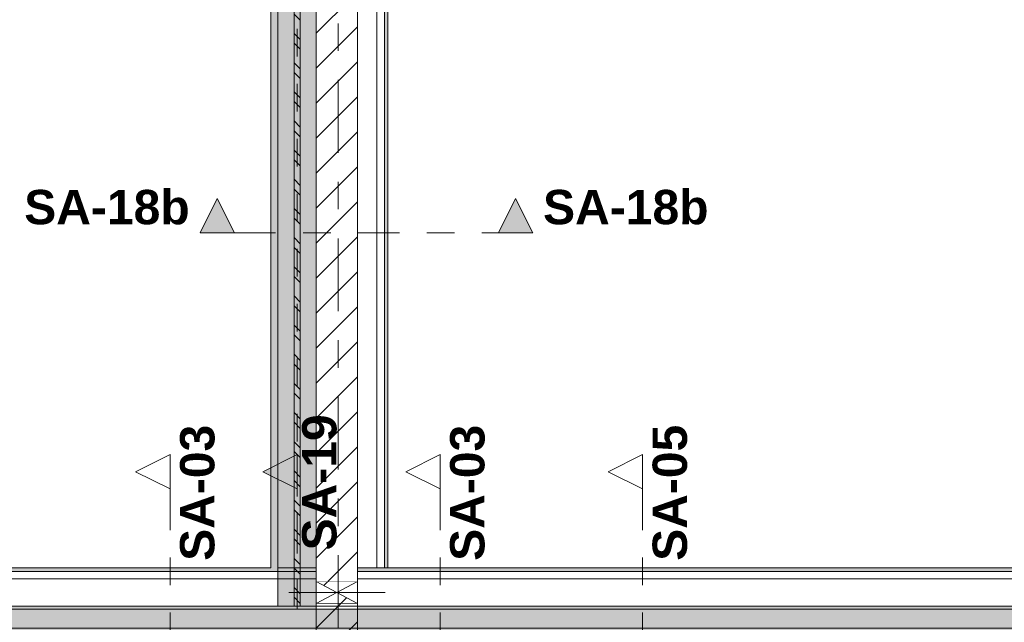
# Model space of a CAD drawing. Header units: metres. Extents: x -3.6 to 84.5, y -11 to 16.8.
# Tile 133 of 256: x 21 to 24.6, y 8.5 to 10.6. Entities that reach past the tile are written whole.
import ezdxf

# ---------------------------------------------------------------- set-up
doc = ezdxf.new("R2010")
doc.units = ezdxf.units.M
doc.header["$MEASUREMENT"] = 0
for name, pattern in [('Achse', [0.2, 0.1, -0.05, 0, -0.05]), ('Schnittlinie', [0.3, 0.15, -0.075, 0, -0.075]), ('Strichlinie doppelt', [0.546806, 0.264583, -0.105833, 0.070556, -0.105833]), ('Wipeout_Contour', [1, 0, -1])]:
    doc.linetypes.add(name, pattern=pattern)
for name, color, linetype in [('154 - Bemaßung_ Beschriftung.Ausbau - Deckenspiegel', 7, 'Continuous'), ('203 - Marker.Schnitt - Ausbaudetail SA', 7, 'Continuous'), ('451 - Universal.Achsen Raster', 7, 'Continuous'), ('605 - Struktur.Wand Innen', 7, 'Continuous'), ('608 - Struktur.Träger', 7, 'Continuous'), ('612 - Struktur.Stahlbau', 7, 'Continuous'), ('Abbruch_605 - Struktur.Wand Innen', 7, 'Continuous'), ('Neubau_605 - Struktur.Wand Innen', 7, 'Continuous'), ('Neubau_612 - Struktur.Stahlbau', 7, 'Continuous'), ('Neubau_653 - Abdeckung.TB Verkofferung', 7, 'Continuous')]:
    doc.layers.add(name, color=color, linetype=linetype)
doc.styles.add('ERSTELLTER_STIL_1', font='txt')
doc.styles.add('ERSTELLTER_STIL_2', font='txt')
doc.linetypes.add('Abbruch 1', pattern='A,0,[1,2022.0244.A_L5A-PL04.05_iB_Deckenspiegel 3.OG1.Shx,S=0.001984,R=0,X=0,Y=0],-0.25,0', length=0.25)
doc.dimstyles.new('ERSTELLTER_STIL__3', dxfattribs={"dimtxt": 0.1, "dimasz": 0.0532, "dimexe": 0.18, "dimexo": 0.0625, "dimgap": 0, "dimtad": 1, "dimtih": 1, "dimtoh": 1, "dimzin": 0, "dimdsep": 46, "dimtxsty": 'ERSTELLTER_STIL_2', "dimblk": 'ARROWHEAD_2', "dimblk1": 'ARROWHEAD_2', "dimblk2": 'ARROWHEAD_2', "dimcen": 0.09, "dimse1": 1, "dimse2": 1, "dimclrd": 7, "dimclre": 7, "dimclrt": 7, "dimazin": 0, "dimtfac": 1, "dimtdec": 4, "dimtmove": 0, "dimatfit": 3, "dimfxl": 1, "dimtolj": 1, "dimtzin": 0, "dimarcsym": 0})
pattern_1 = [(45, (0, 0), (-0.01767767, 0.01767767), [0, -0.025])]
pattern_2 = [(45, (0, 0), (-0.0636396, 0.0636396), [])]

# ---------------------------------------------------------------- blocks, each defined once
blk = doc.blocks.new('*D362')
at = {"layer": '154 - Bemaßung_ Beschriftung.Ausbau - Deckenspiegel', "color": 7, "linetype": 'Continuous', "lineweight": 5}
for p, q in [((18.3902, 8.465), (18.3498, 8.395)), ((18.37, 8.3775), (18.37, 8.4825)), ((43.7898, 8.395), (43.8302, 8.465)), ((43.81, 8.3775), (43.81, 8.4825)), ((18.3358, 8.43), (18.37, 8.43)), ((18.37, 8.43), (43.81, 8.43)), ((43.81, 8.43), (43.8442, 8.43))]:
    blk.add_line(p, q, dxfattribs=at)
at = {"color": 254, "linetype": 'Wipeout_Contour', "lineweight": 0, "ltscale": 128.935821}
blk.add_wipeout([(30.9003, 8.4312), (31.2797, 8.4312), (31.2797, 8.5687), (30.9003, 8.5687)], dxfattribs=at).dxf.layer = '154 - Bemaßung_ Beschriftung.Ausbau - Deckenspiegel'
at = {"layer": '154 - Bemaßung_ Beschriftung.Ausbau - Deckenspiegel', "color": 7, "lineweight": 5, "insert": (30.919, 8.45), "char_height": 0.1, "attachment_point": 7, "style": 'ERSTELLTER_STIL_2'}
blk.add_mtext('\\A1;{\\pql;\\fArial|b0|i0|c0|p38;25,44}', dxfattribs=at)
blk = doc.blocks.new('ARROWHEAD_2')
at = {"color": 0, "linetype": 'Continuous', "lineweight": 0}
for p, q in [((0, 0), (-1, 0)), ((-0.378, -0.655), (0.378, 0.655))]:
    blk.add_line(p, q, dxfattribs=at)

msp = doc.modelspace()

# ---------------------------------------------------------------- hatches: boundary and pattern name
at = {"layer": '203 - Marker.Schnitt - Ausbaudetail SA', "linetype": 'Continuous', "lineweight": 0, "true_color": 0x000000}
for points in [[(21.6272, 9.8679), (21.7522, 9.8679), (21.6897, 9.9929)], [(22.8367, 9.8679), (22.7742, 9.9929), (22.7117, 9.8679)], [(21.98, 9.062), (21.855, 8.9995), (21.98, 8.937)]]:
    msp.add_hatch(color=18, dxfattribs=at).paths.add_polyline_path(points)
at = {"layer": 'Abbruch_605 - Struktur.Wand Innen', "linetype": 'Continuous', "lineweight": 0, "true_color": 0x000000}
h = msp.add_hatch(dxfattribs=at)
h.set_pattern_fill('MW_Ziegel_0001', color=18, style=0, pattern_type=2)
h.set_pattern_definition(pattern_2)
h.paths.add_polyline_path([(22.05, 8.6), (22.125, 8.56), (22.2, 8.6)])
h = msp.add_hatch(dxfattribs=at)
h.set_pattern_fill('MW_Ziegel_0001', color=18, style=0, pattern_type=2)
h.set_pattern_definition(pattern_2)
h.paths.add_polyline_path([(22.05, 8.52), (22.2, 8.52), (22.125, 8.56)])
at = {"layer": 'Neubau_612 - Struktur.Stahlbau', "linetype": 'Continuous', "lineweight": 0, "true_color": 0x000000}
h = msp.add_hatch(dxfattribs=at)
h.set_pattern_fill('Metall__Stahl_0001', color=18, style=0, pattern_type=2)
h.set_pattern_definition([(135, (0, 0), (0.053033, 0.053033), []), (135, (-0.01768, -0.01768), (0.053033, 0.053033), [])])
h.paths.add_polyline_path([(21.9911, 8.51), (21.9911, 12.99), (21.9689, 12.99), (21.9689, 8.51)])
at = {"layer": 'Neubau_653 - Abdeckung.TB Verkofferung', "linetype": 'Continuous', "lineweight": 0, "true_color": 0x000000}
h = msp.add_hatch(dxfattribs=at)
h.set_pattern_fill('Gips_0001', color=18, style=0, pattern_type=2)
h.set_pattern_definition(pattern_1)
h.paths.add_polyline_path([(21.885, 12.9505), (21.885, 8.6495), (21.91, 8.6495), (21.91, 12.9505)])
h = msp.add_hatch(dxfattribs=at)
h.set_pattern_fill('Gips_0001', color=18, style=0, pattern_type=2)
h.set_pattern_definition(pattern_1)
h.paths.add_polyline_path([(22.31, 8.6495), (22.31, 12.69), (22.2975, 12.69), (22.2975, 8.6495)])
h = msp.add_hatch(dxfattribs=at)
h.set_pattern_fill('Gips_0001', color=18, style=0, pattern_type=2)
h.set_pattern_definition(pattern_1)
h.paths.add_polyline_path([(22.05, 8.6495), (18.6, 8.6495), (18.6, 8.637), (22.05, 8.637)])
h = msp.add_hatch(dxfattribs=at)
h.set_pattern_fill('Gips_0001', color=18, style=0, pattern_type=2)
h.set_pattern_definition(pattern_1)
h.paths.add_polyline_path([(25.65, 8.6495), (22.2, 8.6495), (22.2, 8.637), (25.65, 8.637)])

# ---------------------------------------------------------------- linework, layer by layer
at = {"layer": '203 - Marker.Schnitt - Ausbaudetail SA', "color": 7, "linetype": 'Continuous', "lineweight": 13, "flags": 128}
for points in [[(21.6272, 9.8679), (21.7522, 9.8679), (21.6897, 9.9929)], [(22.8367, 9.8679), (22.7117, 9.8679), (22.7742, 9.9929)], [(21.98, 9.062), (21.98, 8.937), (21.855, 8.9995)]]:
    msp.add_lwpolyline(points, close=True, dxfattribs=at)
at = {"layer": 'Abbruch_605 - Struktur.Wand Innen', "color": 7, "linetype": 'Abbruch 1', "lineweight": 18}
for p, q in [((22.2, 8.6), (22.05, 8.6)), ((22.05, 8.52), (22.2, 8.52))]:
    msp.add_line(p, q, dxfattribs=at)
at = {"layer": 'Abbruch_605 - Struktur.Wand Innen', "color": 160, "linetype": 'Abbruch 1', "lineweight": 5, "true_color": 0x3232ff}
msp.add_line((21.95, 8.56), (22.3, 8.56), dxfattribs=at)
msp.add_line((21.95, 8.56), (22.3, 8.56), dxfattribs=at)
at = {"layer": 'Abbruch_605 - Struktur.Wand Innen', "color": 7, "linetype": 'Abbruch 1', "lineweight": 18, "flags": 128}
for points in [[(22.05, 8.6), (22.05, 8.52)], [(22.2, 8.52), (22.2, 8.6)]]:
    msp.add_lwpolyline(points, dxfattribs=at)
at = {"layer": 'Neubau_605 - Struktur.Wand Innen', "color": 1, "linetype": 'Continuous', "lineweight": 9}
for p, q in [((22.05, 8.52), (22.2, 8.6)), ((22.05, 8.6), (22.2, 8.52))]:
    msp.add_line(p, q, dxfattribs=at)
at = {"layer": 'Neubau_612 - Struktur.Stahlbau', "color": 1, "linetype": 'Continuous', "lineweight": 13}
msp.add_line((21.91, 8.51), (21.91, 12.99), dxfattribs=at)
at = {"layer": 'Neubau_612 - Struktur.Stahlbau', "color": 1, "linetype": 'Continuous', "lineweight": 9}
for p, q in [((21.9689, 12.99), (21.9689, 8.51)), ((21.9911, 12.99), (21.9911, 8.51)), ((21.9911, 8.51), (21.9689, 8.51))]:
    msp.add_line(p, q, dxfattribs=at)
at = {"layer": 'Neubau_612 - Struktur.Stahlbau', "color": 1, "linetype": 'Achse', "lineweight": 9}
msp.add_line((21.98, 8.51), (21.98, 12.99), dxfattribs=at)
at = {"layer": 'Neubau_653 - Abdeckung.TB Verkofferung', "color": 1, "linetype": 'Continuous', "lineweight": 9}
for p, q in [((21.885, 12.9505), (21.885, 8.6495)), ((22.05, 12.9505), (22.05, 8.6495)), ((22.31, 8.6495), (22.31, 12.69)), ((21.885, 8.6495), (18.6, 8.6495)), ((32.85, 8.6495), (22.05, 8.6495))]:
    msp.add_line(p, q, dxfattribs=at)
at = {"layer": 'Neubau_653 - Abdeckung.TB Verkofferung', "color": 1, "linetype": 'Continuous', "lineweight": 5}
for p, q in [((21.885, 12.9505), (21.885, 8.6495)), ((21.91, 12.9505), (21.91, 8.6495)), ((22.2705, 12.69), (22.2705, 8.6495)), ((22.2975, 12.69), (22.2975, 8.6495)), ((22.31, 12.69), (22.31, 8.6495)), ((21.885, 8.6495), (18.6, 8.6495)), ((22.05, 8.637), (18.6, 8.637)), ((22.05, 8.6495), (21.91, 8.6495)), ((25.65, 8.6495), (22.2, 8.6495)), ((25.65, 8.637), (22.2, 8.637)), ((22.05, 8.61), (18.6, 8.61)), ((25.65, 8.61), (22.2, 8.61)), ((22.05, 8.51), (18.6, 8.51)), ((25.65, 8.51), (22.2, 8.51))]:
    msp.add_line(p, q, dxfattribs=at)
at = {"layer": 'Neubau_653 - Abdeckung.TB Verkofferung', "color": 1, "linetype": 'Continuous', "lineweight": 5, "flags": 128}
for points in [[(22.05, 8.6495), (22.05, 8.637), (22.05, 8.61), (22.05, 8.51)], [(22.2, 8.6495), (22.2, 8.637), (22.2, 8.61), (22.2, 8.51)], [(22.31, 8.6495), (22.2975, 8.6495), (22.2705, 8.6495)]]:
    msp.add_lwpolyline(points, dxfattribs=at)

# ---------------------------------------------------------------- texts
at = {"layer": '203 - Marker.Schnitt - Ausbaudetail SA', "color": 7, "lineweight": 13, "char_height": 0.125, "style": 'ERSTELLTER_STIL_1'}
for s, insert, attachment_point in [('\\A1;{\\pqr;\\pt0;\\fArial|b1|i0|c0|p38;SA-18b}', (21.5897, 9.8979), 9), ('\\A1;{\\pql;\\pt0;\\fArial|b1|i0|c0|p38;SA-18b}', (22.8742, 9.8979), 7)]:
    msp.add_mtext(s, dxfattribs=dict(at, insert=insert, attachment_point=attachment_point))
at = {"layer": '203 - Marker.Schnitt - Ausbaudetail SA', "color": 7, "lineweight": 13, "char_height": 0.125, "attachment_point": 7, "rotation": 90, "style": 'ERSTELLTER_STIL_1'}
for s, insert in [('\\A1;{\\pql;\\pt0;\\fArial|b1|i0|c0|p38;SA-03}', (21.6816, 8.6754)), ('\\A1;{\\pql;\\pt0;\\fArial|b1|i0|c0|p38;SA-03}', (22.6633, 8.6754)), ('\\A1;{\\pql;\\pt0;\\fArial|b1|i0|c0|p38;SA-05}', (23.3992, 8.6754))]:
    msp.add_mtext(s, dxfattribs=dict(at, insert=insert))

# ---------------------------------------------------------------- next in the draw order: wipeouts: each hides what was drawn before it
at = {"color": 254, "linetype": 'Wipeout_Contour', "lineweight": 0, "ltscale": 98.746578}
msp.add_wipeout([(22.2, 13), (22.05, 13), (22.05, 8.6), (22.2, 8.6)], dxfattribs=at).dxf.layer = '605 - Struktur.Wand Innen'
at = {"color": 254, "linetype": 'Wipeout_Contour', "lineweight": 0, "ltscale": 94.637701}
msp.add_wipeout([(22.2, 8.52), (22.05, 8.52), (22.05, 8.22), (22.2, 8.22)], dxfattribs=at).dxf.layer = '605 - Struktur.Wand Innen'

# ---------------------------------------------------------------- next in the draw order: hatches: boundary and pattern name
at = {"layer": '605 - Struktur.Wand Innen', "linetype": 'Continuous', "lineweight": 0, "true_color": 0x000000}
h = msp.add_hatch(dxfattribs=at)
h.set_pattern_fill('MW_Ziegel_0001', color=18, style=0, pattern_type=2)
h.set_pattern_definition(pattern_2)
h.paths.add_polyline_path([(22.2, 13), (22.05, 13), (22.05, 8.6), (22.2, 8.6)])
h = msp.add_hatch(dxfattribs=at)
h.set_pattern_fill('MW_Ziegel_0001', color=18, style=0, pattern_type=2)
h.set_pattern_definition(pattern_2)
h.paths.add_polyline_path([(22.2, 8.52), (22.05, 8.52), (22.05, 8.22), (22.2, 8.22)])
at = {"layer": '608 - Struktur.Träger', "linetype": 'Continuous', "lineweight": 0, "true_color": 0x000000}
h = msp.add_hatch(dxfattribs=at)
h.set_pattern_fill('Beton__Stahlbeton_0001', color=18, style=0, pattern_type=2)
h.set_pattern_definition([(45, (0, 0), (-0.08485281, 0.08485281), []), (45, (-0.04243, 0.04243), (-0.08485281, 0.08485281), [0.09, -0.03])])
h.paths.add_polyline_path([(0.69, 8.5), (0.38, 8.5), (0.38, 8.1), (0.69, 8.1), (7.57, 8.1), (7.89, 8.1), (11.17, 8.1), (11.49, 8.1), (14.77, 8.1), (15.09, 8.1), (18.37, 8.1), (18.69, 8.1), (22.05, 8.1), (22.2, 8.1), (25.57, 8.1), (25.89, 8.1), (29.25, 8.1), (29.4, 8.1), (32.77, 8.1), (33.09, 8.1), (39.97, 8.1), (40.29, 8.1), (47.17, 8.1), (47.49, 8.1), (50.77, 8.1), (51.09, 8.1), (54.37, 8.1), (54.69, 8.1), (61.57, 8.1), (61.88, 8.1), (61.88, 8.5), (61.57, 8.5), (58.195, 8.5), (58.055, 8.5), (54.69, 8.5), (54.37, 8.5), (51.09, 8.5), (50.77, 8.5), (47.49, 8.5), (47.17, 8.5), (43.81, 8.5), (43.67, 8.5), (40.29, 8.5), (39.97, 8.5), (36.61, 8.5), (36.46, 8.5), (33.09, 8.5), (32.77, 8.5), (29.4, 8.5), (29.25, 8.5), (25.89, 8.5), (25.57, 8.5), (22.2, 8.5), (22.05, 8.5), (18.69, 8.5), (18.37, 8.5), (15.09, 8.5), (14.77, 8.5), (11.49, 8.5), (11.17, 8.5), (7.89, 8.5), (7.57, 8.5), (4.21, 8.5), (4.05, 8.5)])
h = msp.add_hatch(dxfattribs=at)
h.set_pattern_fill('Gips_0001', color=18, style=0, pattern_type=2)
h.set_pattern_definition(pattern_1)
h.paths.add_polyline_path([(18.69, 8.5), (22.05, 8.5), (22.05, 8.51), (18.69, 8.51)])
h = msp.add_hatch(dxfattribs=at)
h.set_pattern_fill('Gips_0001', color=18, style=0, pattern_type=2)
h.set_pattern_definition(pattern_1)
h.paths.add_polyline_path([(22.2, 8.5), (25.57, 8.5), (25.57, 8.51), (22.2, 8.51)])

# ---------------------------------------------------------------- next in the draw order: linework, layer by layer
at = {"layer": '203 - Marker.Schnitt - Ausbaudetail SA', "color": 7, "linetype": 'Schnittlinie', "lineweight": 13}
msp.add_line((21.7522, 9.8679), (22.7117, 9.8679), dxfattribs=at)
at = {"layer": '605 - Struktur.Wand Innen', "color": 7, "linetype": 'Continuous', "lineweight": 18, "flags": 128}
for points in [[(22.05, 13), (22.05, 8.6)], [(22.2, 8.6), (22.2, 13)], [(22.05, 8.52), (22.05, 8.22)], [(22.2, 8.22), (22.2, 8.52)]]:
    msp.add_lwpolyline(points, dxfattribs=at)
at = {"layer": '608 - Struktur.Träger', "color": 7, "linetype": 'Continuous', "lineweight": 13}
for p, q in [((0.38, 8.51), (61.88, 8.51)), ((22.05, 8.5), (18.69, 8.5)), ((22.2, 8.5), (22.05, 8.5)), ((25.57, 8.5), (22.2, 8.5))]:
    msp.add_line(p, q, dxfattribs=at)
at = {"layer": '608 - Struktur.Träger', "color": 7, "linetype": 'Continuous', "lineweight": 5}
for p, q in [((22.05, 8.51), (18.69, 8.51)), ((22.05, 8.51), (22.05, 8.5)), ((22.2, 8.51), (22.2, 8.5)), ((25.57, 8.51), (22.2, 8.51))]:
    msp.add_line(p, q, dxfattribs=at)
at = {"layer": 'Neubau_612 - Struktur.Stahlbau', "color": 1, "linetype": 'Continuous', "lineweight": 13}
for q in [(22.05, 12.99), (21.91, 8.51)]:
    msp.add_line((22.05, 8.51), q, dxfattribs=at)
at = {"layer": 'Neubau_653 - Abdeckung.TB Verkofferung', "color": 1, "linetype": 'Continuous', "lineweight": 9}
for p, q in [((22.2, 8.6495), (22.2, 12.69)), ((22.31, 8.6495), (22.2, 8.6495))]:
    msp.add_line(p, q, dxfattribs=at)

# ---------------------------------------------------------------- next in the draw order: texts
at = {"layer": '203 - Marker.Schnitt - Ausbaudetail SA', "color": 7, "lineweight": 13, "insert": (22.125, 8.7134), "char_height": 0.125, "attachment_point": 7, "rotation": 90, "style": 'ERSTELLTER_STIL_1'}
msp.add_mtext('\\A1;{\\pql;\\pt0;\\fArial|b1|i0|c0|p38;SA-19}', dxfattribs=at)

# ---------------------------------------------------------------- next in the draw order: dimensions: what is measured, and where the dimension line sits
at = {"layer": '154 - Bemaßung_ Beschriftung.Ausbau - Deckenspiegel', "color": 7, "linetype": 'Continuous', "lineweight": 5}
dim = msp.add_linear_dim(base=(43.81, 8.43), p1=(18.37, 8.09), p2=(43.81, 7.965), dimstyle='ERSTELLTER_STIL__3', dxfattribs=at)
dim.commit()
dim.dimension.update_dxf_attribs({"geometry": '*D362', "text_midpoint": (31.087, 8.5), "dimtype": 160})

# ---------------------------------------------------------------- next in the draw order: hatches: boundary and pattern name
at = {"layer": '612 - Struktur.Stahlbau', "linetype": 'Continuous', "lineweight": 0, "true_color": 0x30307f}
msp.add_hatch(color=177, dxfattribs=at).paths.add_polyline_path([(21.91, 12.99), (22.05, 12.99), (22.05, 8.51), (21.91, 8.51)])

# ---------------------------------------------------------------- next in the draw order: linework, layer by layer
at = {"layer": '203 - Marker.Schnitt - Ausbaudetail SA', "color": 7, "linetype": 'Schnittlinie', "lineweight": 13}
for p, q in [((21.5183, 8.937), (21.5183, 7.8025)), ((21.98, 7.8025), (21.98, 8.937)), ((22.5, 8.937), (22.5, 7.8025)), ((23.2359, 8.937), (23.2359, 4.763))]:
    msp.add_line(p, q, dxfattribs=at)
at = {"layer": '451 - Universal.Achsen Raster', "color": 160, "linetype": 'Strichlinie doppelt', "lineweight": 9, "true_color": 0x3232ff}
msp.add_line((22.13, -10.585), (22.13, 16.355), dxfattribs=at)

# ---------------------------------------------------------------- next in the draw order: wipeouts: each hides what was drawn before it
at = {"color": 254, "linetype": 'Wipeout_Contour', "lineweight": 0, "ltscale": 69.405677}
msp.add_wipeout([(21.5183, 9.062), (21.3933, 8.9995), (21.5183, 8.937)], dxfattribs=at).dxf.layer = '203 - Marker.Schnitt - Ausbaudetail SA'
at = {"color": 254, "linetype": 'Wipeout_Contour', "lineweight": 0, "ltscale": 72.127642}
msp.add_wipeout([(22.5, 9.062), (22.375, 8.9995), (22.5, 8.937)], dxfattribs=at).dxf.layer = '203 - Marker.Schnitt - Ausbaudetail SA'
at = {"color": 254, "linetype": 'Wipeout_Contour', "lineweight": 0, "ltscale": 74.179147}
msp.add_wipeout([(23.2359, 9.062), (23.1109, 8.9995), (23.2359, 8.937)], dxfattribs=at).dxf.layer = '203 - Marker.Schnitt - Ausbaudetail SA'

# ---------------------------------------------------------------- next in the draw order: linework, layer by layer
at = {"layer": '203 - Marker.Schnitt - Ausbaudetail SA', "color": 7, "linetype": 'Continuous', "lineweight": 13, "flags": 128}
for points in [[(21.5183, 9.062), (21.5183, 8.937), (21.3933, 8.9995)], [(22.5, 9.062), (22.5, 8.937), (22.375, 8.9995)], [(23.2359, 9.062), (23.2359, 8.937), (23.1109, 8.9995)]]:
    msp.add_lwpolyline(points, close=True, dxfattribs=at)

doc.saveas('drawing.dxf')
